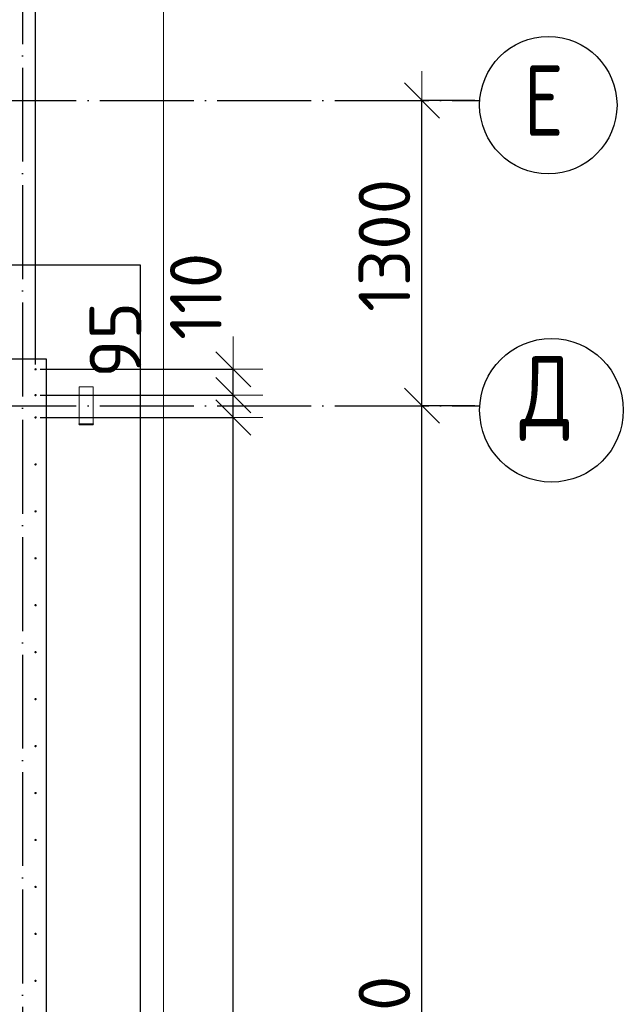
# Model space of a CAD drawing. Header units: millimetres. Extents: x 123094 to 184385, y 26948 to 48500.
# Tile 96 of 108: x 167367 to 169937, y 41350 to 45544. Entities that reach past the tile are written whole.
import ezdxf

# ---------------------------------------------------------------- set-up
doc = ezdxf.new("R2010")
doc.units = ezdxf.units.MM
doc.header["$PDMODE"] = 65
for name, pattern in [('______11', [500, 400, -50, 0, -50]), ('______2', [270, 200, -70]), ('______5', [1100, 800, -100, 100, -100])]:
    doc.linetypes.add(name, pattern=pattern)
for name, color, linetype, lineweight in [('Standard', 7, 'Continuous', 25), ('Арм.стержн. Выпуски', 180, 'Continuous', 35), ('Размерная линия_ общее', 7, 'Continuous', 13), ('Стальная конструкция_ общее', 7, 'Continuous', 25), ('Стена_ общее', 7, 'Continuous', 35), ('Фундамент_ общее', 7, 'Continuous', 35)]:
    doc.layers.add(name, color=color, linetype=linetype, lineweight=lineweight)
doc.layers.add('Осевая линия_ общее', color=7, linetype='______5', lineweight=13, true_color=0xa0a0a0)
doc.styles.add('ISOCPEUR', font='ISOCPEUR')
doc.dimstyles.new('DIMSTYLE_3', dxfattribs={"dimtxt": 220, "dimasz": 250, "dimexe": 0, "dimexo": 0, "dimgap": 110, "dimtad": 2, "dimdec": 0, "dimrnd": 5, "dimzin": 12, "dimdsep": 46, "dimtxsty": 'ISOCPEUR', "dimblk1": 'ALL_ML_STRICH', "dimblk2": 'ALL_ML_STRICH', "dimsah": 1, "dimcen": 0, "dimclrd": 7, "dimclre": 256, "dimclrt": 7, "dimadec": 0, "dimazin": 0, "dimtfac": 1, "dimtdec": 0, "dimtix": 1, "dimtmove": 2, "dimatfit": 3, "dimfxl": 0, "dimtzin": 0, "dimlwd": 0, "dimlwe": -3, "dimarcsym": 0})
doc.dimstyles.new('DIMSTYLE_5', dxfattribs={"dimtxt": 220, "dimasz": 250, "dimexe": 0, "dimexo": 0, "dimgap": 110, "dimtad": 2, "dimdec": 0, "dimrnd": 5, "dimzin": 12, "dimdsep": 46, "dimtxsty": 'ISOCPEUR', "dimblk1": 'ALL_ML_STRICH', "dimblk2": 'ALL_ML_STRICH', "dimsah": 1, "dimcen": 0, "dimclrd": 7, "dimclre": 256, "dimclrt": 7, "dimadec": 0, "dimazin": 0, "dimtfac": 1, "dimtdec": 0, "dimtix": 1, "dimtmove": 2, "dimatfit": 3, "dimfxl": 0, "dimtvp": 1.2, "dimtzin": 0, "dimlwd": 0, "dimlwe": -3, "dimarcsym": 0})

# ---------------------------------------------------------------- blocks, each defined once
blk = doc.blocks.new('ALL_ML_STRICH')
at = {"color": 0, "linetype": 'ByBlock', "lineweight": -2}
for p, q in [((0, -0.5), (0, 0.5)), ((-0.3, -0.3), (0.3, 0.3)), ((-1, 0), (0.5, 0))]:
    blk.add_line(p, q, dxfattribs=at)
blk = doc.blocks.new('*D7')
at = {"layer": 'DEFPOINTS', "color": 7, "linetype": 'Continuous', "lineweight": 13, "transparency": 33554687}
for p in [(169325.4, 43900), (169080, 38400), (169325.4, 38400)]:
    blk.add_point(p, dxfattribs=at)
at = {"layer": 'Размерная линия_ общее', "color": 253, "linetype": 'Continuous', "lineweight": -2, "true_color": 0xa0a0a0, "transparency": 33554687}
for p, q in [((169305.4, 43900), (169080, 43900)), ((169305.4, 38400), (169080, 38400))]:
    blk.add_line(p, q, dxfattribs=at)
at = {"layer": 'Размерная линия_ общее', "color": 7, "linetype": 'Continuous', "lineweight": -2, "transparency": 33554687}
blk.add_line((169080, 38400), (169080, 43900), dxfattribs=at)
at = {"layer": 'Размерная линия_ общее', "color": 7, "linetype": 'Continuous', "lineweight": 13, "transparency": 33554687, "xscale": 250, "yscale": 250, "zscale": 250}
for p, rotation in [((169080, 43900), 90), ((169080, 38400), 270)]:
    blk.add_blockref('ALL_ML_STRICH', p, dxfattribs=dict(at, rotation=rotation))
at = {"layer": 'Размерная линия_ общее', "color": 7, "linetype": 'Continuous', "lineweight": 13, "transparency": 33554687, "insert": (168920, 41161), "char_height": 220, "width": 880, "attachment_point": 5, "rotation": 90, "style": 'ISOCPEUR'}
blk.add_mtext('\\A1;{5500}', dxfattribs=at)
blk = doc.blocks.new('*D8')
at = {"layer": 'DEFPOINTS', "color": 7, "linetype": 'Continuous', "lineweight": 13, "transparency": 33554687}
for p in [(169325.4, 45200), (169080, 43900), (169325.4, 43900)]:
    blk.add_point(p, dxfattribs=at)
at = {"layer": 'Размерная линия_ общее', "color": 253, "linetype": 'Continuous', "lineweight": -2, "true_color": 0xa0a0a0, "transparency": 33554687}
for p, q in [((169305.4, 45200), (169080, 45200)), ((169305.4, 43900), (169080, 43900))]:
    blk.add_line(p, q, dxfattribs=at)
at = {"layer": 'Размерная линия_ общее', "color": 7, "linetype": 'Continuous', "lineweight": -2, "transparency": 33554687}
blk.add_line((169080, 43900), (169080, 45200), dxfattribs=at)
at = {"layer": 'Размерная линия_ общее', "color": 7, "linetype": 'Continuous', "lineweight": 13, "transparency": 33554687, "xscale": 250, "yscale": 250, "zscale": 250}
for p, rotation in [((169080, 45200), 90), ((169080, 43900), 270)]:
    blk.add_blockref('ALL_ML_STRICH', p, dxfattribs=dict(at, rotation=rotation))
at = {"layer": 'Размерная линия_ общее', "color": 7, "linetype": 'Continuous', "lineweight": 13, "transparency": 33554687, "insert": (168920, 44583), "char_height": 220, "width": 880, "attachment_point": 5, "rotation": 90, "style": 'ISOCPEUR'}
blk.add_mtext('\\A1;{1300}', dxfattribs=at)
blk = doc.blocks.new('*D13')
at = {"layer": 'DEFPOINTS', "color": 7, "linetype": 'Continuous', "lineweight": 13, "transparency": 33554687}
for p in [(167435, 43850), (167435, 31250), (168276.8, 31250)]:
    blk.add_point(p, dxfattribs=at)
at = {"layer": 'Размерная линия_ общее', "color": 253, "linetype": 'Continuous', "lineweight": -2, "true_color": 0xa0a0a0, "transparency": 33554687}
for p, q in [((167455, 43850), (168276.8, 43850)), ((167455, 31250), (168276.8, 31250))]:
    blk.add_line(p, q, dxfattribs=at)
at = {"layer": 'Размерная линия_ общее', "color": 7, "linetype": 'Continuous', "lineweight": -2, "transparency": 33554687}
blk.add_line((168276.8, 31250), (168276.8, 43850), dxfattribs=at)
at = {"layer": 'Размерная линия_ общее', "color": 7, "linetype": 'Continuous', "lineweight": 13, "transparency": 33554687, "xscale": 250, "yscale": 250, "zscale": 250}
for p, rotation in [((168276.8, 43850), 90), ((168276.8, 31250), 270)]:
    blk.add_blockref('ALL_ML_STRICH', p, dxfattribs=dict(at, rotation=rotation))
at = {"layer": 'Размерная линия_ общее', "color": 7, "linetype": 'Continuous', "lineweight": 13, "transparency": 33554687, "insert": (168006.8, 36659), "char_height": 220, "width": 11, "attachment_point": 1, "rotation": 90, "line_spacing_factor": 0.60241, "style": 'ISOCPEUR'}
blk.add_mtext('63х200=12600', dxfattribs=at)
blk = doc.blocks.new('*D14')
at = {"layer": 'DEFPOINTS', "color": 7, "linetype": 'Continuous', "lineweight": 13, "transparency": 33554687}
for p in [(167435, 43945), (167435, 43850), (168276.8, 43850)]:
    blk.add_point(p, dxfattribs=at)
at = {"layer": 'Размерная линия_ общее', "color": 253, "linetype": 'Continuous', "lineweight": -2, "true_color": 0xa0a0a0, "transparency": 33554687}
for p, q in [((167455, 43945), (168276.8, 43945)), ((167455, 43850), (168276.8, 43850))]:
    blk.add_line(p, q, dxfattribs=at)
at = {"layer": 'Размерная линия_ общее', "color": 7, "linetype": 'Continuous', "lineweight": -2, "transparency": 33554687}
blk.add_line((168276.8, 43850), (168276.8, 43945), dxfattribs=at)
at = {"layer": 'Размерная линия_ общее', "color": 7, "linetype": 'Continuous', "lineweight": 13, "transparency": 33554687, "xscale": 250, "yscale": 250, "zscale": 250}
for p, rotation in [((168276.8, 43850), 270), ((168276.8, 43945), 90)]:
    blk.add_blockref('ALL_ML_STRICH', p, dxfattribs=dict(at, rotation=rotation))
at = {"layer": 'Размерная линия_ общее', "color": 7, "linetype": 'Continuous', "lineweight": 13, "transparency": 33554687, "insert": (167774.6, 44180.9), "char_height": 220, "width": 440, "attachment_point": 5, "rotation": 90, "style": 'ISOCPEUR'}
blk.add_mtext('\\A1;{95}', dxfattribs=at)
blk = doc.blocks.new('*D15')
at = {"layer": 'DEFPOINTS', "color": 7, "linetype": 'Continuous', "lineweight": 13, "transparency": 33554687}
for p in [(167435, 44055), (167435, 43945), (168276.8, 43945)]:
    blk.add_point(p, dxfattribs=at)
at = {"layer": 'Размерная линия_ общее', "color": 253, "linetype": 'Continuous', "lineweight": -2, "true_color": 0xa0a0a0, "transparency": 33554687}
for p, q in [((167455, 44055), (168276.8, 44055)), ((167455, 43945), (168276.8, 43945))]:
    blk.add_line(p, q, dxfattribs=at)
at = {"layer": 'Размерная линия_ общее', "color": 7, "linetype": 'Continuous', "lineweight": -2, "transparency": 33554687}
blk.add_line((168276.8, 43945), (168276.8, 44055), dxfattribs=at)
at = {"layer": 'Размерная линия_ общее', "color": 7, "linetype": 'Continuous', "lineweight": 13, "transparency": 33554687, "xscale": 250, "yscale": 250, "zscale": 250}
for p, rotation in [((168276.8, 43945), 270), ((168276.8, 44055), 90)]:
    blk.add_blockref('ALL_ML_STRICH', p, dxfattribs=dict(at, rotation=rotation))
at = {"layer": 'Размерная линия_ общее', "color": 7, "linetype": 'Continuous', "lineweight": 13, "transparency": 33554687, "insert": (168117.3, 44366), "char_height": 220, "width": 660, "attachment_point": 5, "rotation": 90, "style": 'ISOCPEUR'}
blk.add_mtext('\\A1;{110}', dxfattribs=at)
blk = doc.blocks.new('*D374')
at = {"layer": 'DEFPOINTS', "color": 7, "linetype": 'Continuous', "lineweight": 13, "transparency": 33554687}
for p in [(167230, 46497.3), (167230, 44055), (167325, 44055)]:
    blk.add_point(p, dxfattribs=at)
at = {"layer": 'Размерная линия_ общее', "color": 253, "linetype": 'Continuous', "lineweight": -2, "true_color": 0xa0a0a0, "transparency": 33554687}
for p, q in [((167230, 44075), (167230, 46497.3)), ((167325, 44075), (167325, 46497.3))]:
    blk.add_line(p, q, dxfattribs=at)
at = {"layer": 'Размерная линия_ общее', "color": 7, "linetype": 'Continuous', "lineweight": -2, "transparency": 33554687}
blk.add_line((167230, 46497.3), (167325, 46497.3), dxfattribs=at)
at = {"layer": 'Размерная линия_ общее', "color": 7, "linetype": 'Continuous', "lineweight": 13, "transparency": 33554687, "xscale": 250, "yscale": 250, "zscale": 250}
blk.add_blockref('ALL_ML_STRICH', (167325, 46497.3), dxfattribs=at)
at = {"layer": 'Размерная линия_ общее', "color": 7, "linetype": 'Continuous', "lineweight": 13, "transparency": 33554687, "xscale": 250, "yscale": 250, "zscale": 250, "rotation": 180}
blk.add_blockref('ALL_ML_STRICH', (167230, 46497.3), dxfattribs=at)
at = {"layer": 'Размерная линия_ общее', "color": 7, "linetype": 'Continuous', "lineweight": 13, "transparency": 33554687, "insert": (167045.4, 46892.4), "char_height": 220, "width": 440, "attachment_point": 5, "style": 'ISOCPEUR'}
blk.add_mtext('\\A1;{95}', dxfattribs=at)
blk = doc.blocks.new('*D375')
at = {"layer": 'DEFPOINTS', "color": 7, "linetype": 'Continuous', "lineweight": 13, "transparency": 33554687}
for p in [(167325, 46497.3), (167325, 44055), (167435, 44055)]:
    blk.add_point(p, dxfattribs=at)
at = {"layer": 'Размерная линия_ общее', "color": 253, "linetype": 'Continuous', "lineweight": -2, "true_color": 0xa0a0a0, "transparency": 33554687}
for p, q in [((167325, 44075), (167325, 46497.3)), ((167435, 44075), (167435, 46497.3))]:
    blk.add_line(p, q, dxfattribs=at)
at = {"layer": 'Размерная линия_ общее', "color": 7, "linetype": 'Continuous', "lineweight": -2, "transparency": 33554687}
blk.add_line((167325, 46497.3), (167435, 46497.3), dxfattribs=at)
at = {"layer": 'Размерная линия_ общее', "color": 7, "linetype": 'Continuous', "lineweight": 13, "transparency": 33554687, "xscale": 250, "yscale": 250, "zscale": 250}
blk.add_blockref('ALL_ML_STRICH', (167435, 46497.3), dxfattribs=at)
at = {"layer": 'Размерная линия_ общее', "color": 7, "linetype": 'Continuous', "lineweight": 13, "transparency": 33554687, "xscale": 250, "yscale": 250, "zscale": 250, "rotation": 180}
blk.add_blockref('ALL_ML_STRICH', (167325, 46497.3), dxfattribs=at)
at = {"layer": 'Размерная линия_ общее', "color": 7, "linetype": 'Continuous', "lineweight": 13, "transparency": 33554687, "insert": (167769.9, 46656.5), "char_height": 220, "width": 660, "attachment_point": 5, "style": 'ISOCPEUR'}
blk.add_mtext('\\A1;{110}', dxfattribs=at)

msp = doc.modelspace()

# ---------------------------------------------------------------- hatches: boundary and pattern name
at = {"layer": 'Арм.стержн. Выпуски', "linetype": 'Continuous', "lineweight": 35, "transparency": 33554687}
for points in [[(167440, 44055), (167439.6, 44056.9), (167438.5, 44058.5), (167436.9, 44059.6), (167435, 44060), (167433.1, 44059.6), (167431.5, 44058.5), (167430.4, 44056.9), (167430, 44055), (167430.4, 44053.1), (167431.5, 44051.5), (167433.1, 44050.4), (167435, 44050), (167436.9, 44050.4), (167438.5, 44051.5), (167439.6, 44053.1)], [(167440, 43945), (167439.6, 43946.9), (167438.5, 43948.5), (167436.9, 43949.6), (167435, 43950), (167433.1, 43949.6), (167431.5, 43948.5), (167430.4, 43946.9), (167430, 43945), (167430.4, 43943.1), (167431.5, 43941.5), (167433.1, 43940.4), (167435, 43940), (167436.9, 43940.4), (167438.5, 43941.5), (167439.6, 43943.1)], [(167440, 43850), (167439.6, 43851.9), (167438.5, 43853.5), (167436.9, 43854.6), (167435, 43855), (167433.1, 43854.6), (167431.5, 43853.5), (167430.4, 43851.9), (167430, 43850), (167430.4, 43848.1), (167431.5, 43846.5), (167433.1, 43845.4), (167435, 43845), (167436.9, 43845.4), (167438.5, 43846.5), (167439.6, 43848.1)], [(167440, 43650), (167439.6, 43651.9), (167438.5, 43653.5), (167436.9, 43654.6), (167435, 43655), (167433.1, 43654.6), (167431.5, 43653.5), (167430.4, 43651.9), (167430, 43650), (167430.4, 43648.1), (167431.5, 43646.5), (167433.1, 43645.4), (167435, 43645), (167436.9, 43645.4), (167438.5, 43646.5), (167439.6, 43648.1)], [(167440, 43450), (167439.6, 43451.9), (167438.5, 43453.5), (167436.9, 43454.6), (167435, 43455), (167433.1, 43454.6), (167431.5, 43453.5), (167430.4, 43451.9), (167430, 43450), (167430.4, 43448.1), (167431.5, 43446.5), (167433.1, 43445.4), (167435, 43445), (167436.9, 43445.4), (167438.5, 43446.5), (167439.6, 43448.1)], [(167440, 43250), (167439.6, 43251.9), (167438.5, 43253.5), (167436.9, 43254.6), (167435, 43255), (167433.1, 43254.6), (167431.5, 43253.5), (167430.4, 43251.9), (167430, 43250), (167430.4, 43248.1), (167431.5, 43246.5), (167433.1, 43245.4), (167435, 43245), (167436.9, 43245.4), (167438.5, 43246.5), (167439.6, 43248.1)], [(167440, 43050), (167439.6, 43051.9), (167438.5, 43053.5), (167436.9, 43054.6), (167435, 43055), (167433.1, 43054.6), (167431.5, 43053.5), (167430.4, 43051.9), (167430, 43050), (167430.4, 43048.1), (167431.5, 43046.5), (167433.1, 43045.4), (167435, 43045), (167436.9, 43045.4), (167438.5, 43046.5), (167439.6, 43048.1)], [(167440, 42850), (167439.6, 42851.9), (167438.5, 42853.5), (167436.9, 42854.6), (167435, 42855), (167433.1, 42854.6), (167431.5, 42853.5), (167430.4, 42851.9), (167430, 42850), (167430.4, 42848.1), (167431.5, 42846.5), (167433.1, 42845.4), (167435, 42845), (167436.9, 42845.4), (167438.5, 42846.5), (167439.6, 42848.1)], [(167440, 42650), (167439.6, 42651.9), (167438.5, 42653.5), (167436.9, 42654.6), (167435, 42655), (167433.1, 42654.6), (167431.5, 42653.5), (167430.4, 42651.9), (167430, 42650), (167430.4, 42648.1), (167431.5, 42646.5), (167433.1, 42645.4), (167435, 42645), (167436.9, 42645.4), (167438.5, 42646.5), (167439.6, 42648.1)], [(167440, 42450), (167439.6, 42451.9), (167438.5, 42453.5), (167436.9, 42454.6), (167435, 42455), (167433.1, 42454.6), (167431.5, 42453.5), (167430.4, 42451.9), (167430, 42450), (167430.4, 42448.1), (167431.5, 42446.5), (167433.1, 42445.4), (167435, 42445), (167436.9, 42445.4), (167438.5, 42446.5), (167439.6, 42448.1)], [(167440, 42250), (167439.6, 42251.9), (167438.5, 42253.5), (167436.9, 42254.6), (167435, 42255), (167433.1, 42254.6), (167431.5, 42253.5), (167430.4, 42251.9), (167430, 42250), (167430.4, 42248.1), (167431.5, 42246.5), (167433.1, 42245.4), (167435, 42245), (167436.9, 42245.4), (167438.5, 42246.5), (167439.6, 42248.1)], [(167440, 42050), (167439.6, 42051.9), (167438.5, 42053.5), (167436.9, 42054.6), (167435, 42055), (167433.1, 42054.6), (167431.5, 42053.5), (167430.4, 42051.9), (167430, 42050), (167430.4, 42048.1), (167431.5, 42046.5), (167433.1, 42045.4), (167435, 42045), (167436.9, 42045.4), (167438.5, 42046.5), (167439.6, 42048.1)], [(167440, 41850), (167439.6, 41851.9), (167438.5, 41853.5), (167436.9, 41854.6), (167435, 41855), (167433.1, 41854.6), (167431.5, 41853.5), (167430.4, 41851.9), (167430, 41850), (167430.4, 41848.1), (167431.5, 41846.5), (167433.1, 41845.4), (167435, 41845), (167436.9, 41845.4), (167438.5, 41846.5), (167439.6, 41848.1)], [(167440, 41650), (167439.6, 41651.9), (167438.5, 41653.5), (167436.9, 41654.6), (167435, 41655), (167433.1, 41654.6), (167431.5, 41653.5), (167430.4, 41651.9), (167430, 41650), (167430.4, 41648.1), (167431.5, 41646.5), (167433.1, 41645.4), (167435, 41645), (167436.9, 41645.4), (167438.5, 41646.5), (167439.6, 41648.1)], [(167440, 41450), (167439.6, 41451.9), (167438.5, 41453.5), (167436.9, 41454.6), (167435, 41455), (167433.1, 41454.6), (167431.5, 41453.5), (167430.4, 41451.9), (167430, 41450), (167430.4, 41448.1), (167431.5, 41446.5), (167433.1, 41445.4), (167435, 41445), (167436.9, 41445.4), (167438.5, 41446.5), (167439.6, 41448.1)]]:
    msp.add_hatch(color=4, dxfattribs=at).paths.add_polyline_path(points)

# ---------------------------------------------------------------- linework, layer by layer
at = {"layer": 'Standard', "color": 7, "linetype": 'Continuous', "lineweight": 13, "transparency": 33554687}
msp.add_lwpolyline([(125100, 29250), (167980, 29250), (167980, 48500), (125100, 48500), (125100, 29250)], dxfattribs=at)
at = {"layer": 'Осевая линия_ общее', "color": 253, "linetype": '______11', "lineweight": -3, "true_color": 0xa0a0a0, "transparency": 33554687}
for p, q in [((167380, 46340), (167380, 27662.1)), ((125200, 45200), (169325.4, 45200)), ((125200, 43900), (169325.4, 43900))]:
    msp.add_line(p, q, dxfattribs=at)
at = {"layer": 'Осевая линия_ общее', "color": 7, "linetype": 'Continuous', "lineweight": -3, "transparency": 33554687}
for centre, radius in [((169617.8, 45180.5), 292.4), ((169631.2, 43880.5), 305.8)]:
    msp.add_circle(centre, radius, dxfattribs=at)
at = {"layer": 'Стальная конструкция_ общее', "color": 253, "linetype": '______2', "lineweight": 18, "true_color": 0xababab, "transparency": 33554687}
for p, q in [((167620, 43823.1), (167620, 43980)), ((167620, 43980), (167680, 43980)), ((167620, 43823.1), (167620, 43980)), ((167620, 43980), (167680, 43980)), ((167680, 43980), (167680, 43823.1)), ((167680, 43980), (167680, 43823.1))]:
    msp.add_line(p, q, dxfattribs=at)
at = {"layer": 'Стальная конструкция_ общее', "color": 7, "linetype": 'Continuous', "lineweight": 25, "transparency": 33554687}
for p, q in [((167620, 43820), (167620, 43823.1)), ((167620, 43823.1), (167680, 43823.1)), ((167620, 43820), (167620, 43823.1)), ((167620, 43823.1), (167680, 43823.1)), ((167620, 43820), (167680, 43820)), ((167620, 43820), (167680, 43820)), ((167680, 43823.1), (167680, 43820)), ((167680, 43823.1), (167680, 43820))]:
    msp.add_line(p, q, dxfattribs=at)
at = {"layer": 'Стена_ общее', "color": 7, "linetype": 'Continuous', "lineweight": 25, "transparency": 33554687}
for p, q in [((167280, 44100), (167480, 44100)), ((167280, 44100), (167480, 44100)), ((167480, 44100), (167480, 31000)), ((167480, 44100), (167480, 31000))]:
    msp.add_line(p, q, dxfattribs=at)
at = {"layer": 'Фундамент_ общее', "color": 7, "lineweight": 25, "transparency": 33554687}
for p, q in [((161290, 44500), (167880, 44500)), ((167880, 44500), (167880, 30600))]:
    msp.add_line(p, q, dxfattribs=at)
at = {"layer": 'Фундамент_ общее', "color": 7, "linetype": 'Continuous', "lineweight": 25, "transparency": 33554687}
for p, q in [((161290, 44500), (167880, 44500)), ((167880, 44500), (167880, 30600))]:
    msp.add_line(p, q, dxfattribs=at)

# ---------------------------------------------------------------- texts
at = {"layer": 'Осевая линия_ общее', "color": 7, "linetype": 'Continuous', "lineweight": -3, "transparency": 33554687, "char_height": 300, "attachment_point": 7, "style": 'ISOCPEUR'}
for s, insert, width in [('\\W0.78;Е', (169512.8, 45050), 326.407), ('\\W0.82;Д', (169496.2, 43750), 392.646)]:
    msp.add_mtext(s, dxfattribs=dict(at, insert=insert, width=width))

# ---------------------------------------------------------------- dimensions: what is measured, and where the dimension line sits
at = {"layer": 'Размерная линия_ общее', "color": 7, "linetype": 'Continuous', "lineweight": 13, "transparency": 33554687}
for base, p1, p2, picture, middle in [((167325, 46497.3), (167230, 44075), (167325, 44075), '*D374', (167045.4, 46892.4)), ((167435, 46497.3), (167325, 44075), (167435, 44075), '*D375', (167769.9, 46656.5))]:
    dim = msp.add_linear_dim(base=base, p1=p1, p2=p2, dimstyle='DIMSTYLE_5', override={"dimpost": '<>', "dimclrd": 7, "dimclre": 253, "dimclrt": 7, "dimlwd": 0, "dimlwe": 65533}, dxfattribs=at)
    dim.commit()
    dim.dimension.update_dxf_attribs({"geometry": picture, "text_midpoint": middle, "dimtype": 160})
for base, p1, p2, dimstyle, picture, middle in [((169080, 45200), (169305.4, 43900), (169305.4, 45200), 'DIMSTYLE_3', '*D8', (168920, 44583)), ((168276.8, 44055), (167455, 43945), (167455, 44055), 'DIMSTYLE_5', '*D15', (168117.3, 44366)), ((168276.8, 43945), (167455, 43850), (167455, 43945), 'DIMSTYLE_5', '*D14', (167774.6, 44180.9)), ((169080, 43900), (169305.4, 38400), (169305.4, 43900), 'DIMSTYLE_3', '*D7', (168920, 41161))]:
    dim = msp.add_linear_dim(base=base, p1=p1, p2=p2, angle=90, dimstyle=dimstyle, override={"dimpost": '<>', "dimclrd": 7, "dimclre": 253, "dimclrt": 7, "dimlwd": 0, "dimlwe": 65533}, dxfattribs=at)
    dim.commit()
    dim.dimension.update_dxf_attribs({"geometry": picture, "text_midpoint": middle, "dimtype": 160})
dim = msp.add_linear_dim(base=(168276.8, 43850), p1=(167455, 31250), p2=(167455, 43850), angle=90, text='63х200=12600', dimstyle='DIMSTYLE_3', override={"dimpost": '<>', "dimclrd": 7, "dimclre": 253, "dimclrt": 7, "dimlwd": 0, "dimlwe": 65533}, dxfattribs=at)
dim.commit()
dim.dimension.update_dxf_attribs({"geometry": '*D13', "text_midpoint": (168166.8, 37550), "dimtype": 160})

doc.saveas('drawing.dxf')
